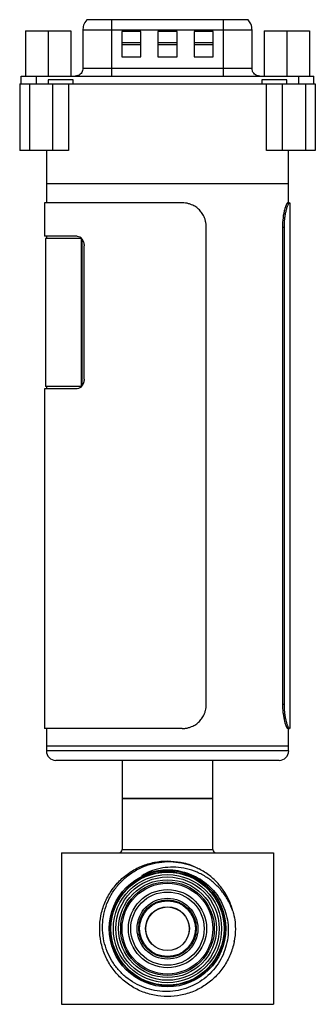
# Model space of a CAD drawing. Header units: inches. Extents: x 3.16 to 12.52, y 1.38 to 9.55.
# Tile 8 of 13: x 11.91 to 12.52, y 3.63 to 5.66. Entities that reach past the tile are written whole.
import ezdxf

# ---------------------------------------------------------------- set-up
doc = ezdxf.new("R2010")
doc.units = ezdxf.units.IN
doc.header["$MEASUREMENT"] = 0

msp = doc.modelspace()

# ---------------------------------------------------------------- linework, layer by layer
at = {"color": 7, "linetype": 'Continuous', "lineweight": 25}
for p, q in [((12.102, 5.661), (12.0505, 5.661)), ((12.102, 5.661), (12.102, 5.6399)), ((12.3324, 5.661), (12.102, 5.661)), ((12.3324, 5.661), (12.3324, 5.6399)), ((12.3839, 5.661), (12.3324, 5.661)), ((11.9245, 5.6384), (11.9245, 5.5449)), ((11.9245, 5.6384), (11.9712, 5.6384)), ((11.9712, 5.6384), (11.9712, 5.5449)), ((11.9712, 5.6384), (12.018, 5.6384)), ((12.018, 5.6384), (12.018, 5.5449)), ((12.0426, 5.6399), (12.0426, 5.5606)), ((12.102, 5.6399), (12.0426, 5.6399)), ((12.102, 5.6399), (12.102, 5.5606)), ((12.3324, 5.6399), (12.102, 5.6399)), ((12.1621, 5.6369), (12.1227, 5.6369)), ((12.1227, 5.6369), (12.1227, 5.5846)), ((12.1621, 5.5846), (12.1621, 5.6369)), ((12.2369, 5.6369), (12.1975, 5.6369)), ((12.1975, 5.6369), (12.1975, 5.5846)), ((12.2369, 5.5846), (12.2369, 5.6369)), ((12.3117, 5.6369), (12.2723, 5.6369)), ((12.2723, 5.6369), (12.2723, 5.5846)), ((12.3117, 5.5846), (12.3117, 5.6369)), ((12.3324, 5.6399), (12.3324, 5.5606)), ((12.3918, 5.6399), (12.3324, 5.6399)), ((12.3918, 5.5606), (12.3918, 5.6399)), ((12.4165, 5.6384), (12.4165, 5.5449)), ((12.4165, 5.6384), (12.4632, 5.6384)), ((12.4632, 5.6384), (12.4632, 5.5449)), ((12.4632, 5.6384), (12.51, 5.6384)), ((12.51, 5.6384), (12.51, 5.5449)), ((12.1621, 5.6137), (12.1227, 5.6137)), ((12.2369, 5.6137), (12.1975, 5.6137)), ((12.3117, 5.6137), (12.2723, 5.6137)), ((12.1227, 5.6098), (12.1621, 5.6098)), ((12.1975, 5.6098), (12.2369, 5.6098)), ((12.2723, 5.6098), (12.3117, 5.6098)), ((12.1227, 5.5846), (12.1621, 5.5846)), ((12.1975, 5.5846), (12.2369, 5.5846)), ((12.2723, 5.5846), (12.3117, 5.5846)), ((12.102, 5.5606), (12.0426, 5.5606)), ((12.102, 5.5606), (12.102, 5.5449)), ((12.3324, 5.5606), (12.102, 5.5606)), ((12.3324, 5.5606), (12.3324, 5.5449)), ((12.3918, 5.5606), (12.3324, 5.5606)), ((11.9153, 5.5291), (11.9153, 5.5449)), ((11.9468, 5.5291), (11.9468, 5.5449)), ((11.9468, 5.5449), (12.4876, 5.5449)), ((12.0223, 5.537), (11.9711, 5.537)), ((11.9711, 5.537), (11.9711, 5.5291)), ((12.0223, 5.5291), (12.0223, 5.537)), ((12.4633, 5.537), (12.4121, 5.537)), ((12.4121, 5.537), (12.4121, 5.5291)), ((12.4633, 5.5291), (12.4633, 5.537)), ((12.4876, 5.5449), (12.4876, 5.5291)), ((12.5191, 5.5291), (12.5191, 5.5449)), ((11.9122, 5.5291), (11.9122, 5.3913)), ((11.9122, 5.5291), (11.9322, 5.5291)), ((11.9322, 5.5291), (11.9322, 5.3913)), ((11.9322, 5.5291), (11.9808, 5.5291)), ((11.9808, 5.3913), (11.9808, 5.5291)), ((11.9808, 5.5291), (12.013, 5.5291)), ((12.013, 5.5291), (12.013, 5.3913)), ((12.013, 5.5291), (12.4215, 5.5291)), ((12.4215, 5.3913), (12.4215, 5.5291)), ((12.4215, 5.5291), (12.4536, 5.5291)), ((12.4536, 5.5291), (12.4536, 5.3913)), ((12.4536, 5.5291), (12.5022, 5.5291)), ((12.5022, 5.5291), (12.5022, 5.3913)), ((12.5022, 5.5291), (12.5222, 5.5291)), ((12.5222, 5.5291), (12.5222, 5.3913)), ((11.9322, 5.3913), (11.9122, 5.3913)), ((11.9808, 5.3913), (11.9322, 5.3913)), ((11.9672, 5.3913), (11.9672, 5.3224)), ((12.013, 5.3913), (11.9808, 5.3913)), ((12.4536, 5.3913), (12.4215, 5.3913)), ((12.5022, 5.3913), (12.4536, 5.3913)), ((12.4672, 5.3224), (12.4672, 5.3913)), ((12.5222, 5.3913), (12.5022, 5.3913)), ((11.9672, 5.3224), (11.9672, 5.2831)), ((12.2172, 5.3224), (11.9672, 5.3224)), ((12.0405, 5.3224), (11.9672, 5.3224)), ((12.4672, 5.3224), (12.0405, 5.3224)), ((12.4672, 5.3224), (12.2172, 5.3224)), ((12.4672, 5.2831), (12.4672, 5.3224)), ((11.9637, 5.2831), (11.9637, 5.2142)), ((12.2478, 5.2831), (11.9637, 5.2831)), ((12.4654, 5.2831), (12.4689, 5.2831)), ((12.4707, 4.1974), (12.4707, 5.2831)), ((12.2972, 4.2474), (12.2972, 5.2331)), ((12.4545, 5.2331), (12.4545, 4.2474)), ((12.4545, 5.2331), (12.4578, 5.2331)), ((12.4578, 5.2331), (12.4578, 4.2474)), ((12.031, 5.2142), (11.9637, 5.2142)), ((11.9653, 5.2092), (11.9653, 4.9041)), ((12.0398, 5.2092), (11.9653, 5.2092)), ((11.9672, 5.2142), (11.9672, 5.2092)), ((12.0398, 4.9041), (12.0398, 5.2092)), ((12.04, 5.2092), (12.0398, 5.2092)), ((12.0412, 4.9055), (12.0412, 5.2078)), ((12.0451, 4.9189), (12.0451, 5.1945)), ((12.0398, 4.9041), (11.9653, 4.9041)), ((11.9672, 4.9041), (11.9672, 4.8992)), ((12.04, 4.9041), (12.0398, 4.9041)), ((11.9637, 4.8992), (11.9637, 4.1974)), ((12.031, 4.8992), (11.9637, 4.8992)), ((12.4545, 4.2474), (12.4578, 4.2474)), ((12.2478, 4.1974), (11.9637, 4.1974)), ((11.9672, 4.1974), (11.9672, 4.161)), ((12.4654, 4.1974), (12.4689, 4.1974)), ((12.4672, 4.161), (12.4672, 4.1974)), ((11.9672, 4.161), (11.9672, 4.1512)), ((12.0405, 4.161), (11.9672, 4.161)), ((12.0405, 4.1512), (11.9672, 4.1512)), ((12.4672, 4.161), (12.0405, 4.161)), ((12.4672, 4.1512), (12.0405, 4.1512)), ((12.4672, 4.1512), (12.4672, 4.161)), ((12.0544, 4.1315), (11.9869, 4.1315)), ((12.4476, 4.1315), (12.0544, 4.1315)), ((12.1235, 4.1315), (12.1235, 4.0528)), ((12.311, 4.0528), (12.311, 4.1315)), ((12.1235, 4.0528), (12.1235, 3.9478)), ((12.1235, 4.0528), (12.2172, 4.0528)), ((12.1509, 4.0528), (12.1235, 4.0528)), ((12.311, 4.0528), (12.1509, 4.0528)), ((12.2172, 4.0528), (12.311, 4.0528)), ((12.311, 3.9478), (12.311, 4.0528)), ((12.1235, 3.9478), (12.311, 3.9478)), ((11.9985, 3.9403), (11.9985, 3.6278)), ((11.9985, 3.9403), (12.436, 3.9403)), ((12.436, 3.9403), (12.436, 3.6278)), ((12.3547, 3.7578), (12.3551, 3.7592)), ((11.9985, 3.6278), (12.436, 3.6278))]:
    msp.add_line(p, q, dxfattribs=at)
for centre, radius in [((12.2172, 3.784), 0.1202), ((12.2172, 3.784), 0.1177), ((12.2172, 3.784), 0.1167), ((12.2172, 3.784), 0.1117), ((12.2172, 3.784), 0.1067), ((12.2172, 3.784), 0.101), ((12.2172, 3.784), 0.0966), ((12.2172, 3.784), 0.0937), ((12.2172, 3.784), 0.0807), ((12.2172, 3.784), 0.0757), ((12.2172, 3.784), 0.0628), ((12.2172, 3.784), 0.0594), ((12.2172, 3.784), 0.0576), ((12.2172, 3.784), 0.0452), ((12.2172, 3.7838), 0.045)]:
    msp.add_circle(centre, radius, dxfattribs=at)
for centre, radius, start, end in [((11.9869, 4.1512), 0.0197, 180, 270), ((12.4476, 4.1512), 0.0197, 270, 0), ((12.116, 3.9478), 0.0075, 270, 0), ((12.3185, 3.9478), 0.0075, 180, 270)]:
    msp.add_arc(centre, radius, start, end, dxfattribs=at)
for points, knots in [([(12.0508, 5.6614), (12.0481, 5.6577), (12.0434, 5.651), (12.0429, 5.643), (12.0426, 5.6394)], [0, 0, 0, 0, 0.56, 1, 1, 1, 1]), ([(12.3918, 5.6394), (12.3914, 5.644), (12.3906, 5.6521), (12.3858, 5.6585), (12.3836, 5.6614)], [0, 0, 0, 0, 0.56, 1, 1, 1, 1]), ([(12.0426, 5.5611), (12.0425, 5.5596), (12.0424, 5.5566), (12.0404, 5.5522), (12.037, 5.5482), (12.0323, 5.5454), (12.0286, 5.5451), (12.0268, 5.5449)], [0, 0, 0, 0, 0.175419, 0.365273, 0.561988, 0.789565, 1, 1, 1, 1]), ([(12.4076, 5.5449), (12.4061, 5.545), (12.403, 5.5453), (12.3986, 5.5474), (12.3948, 5.5509), (12.3922, 5.5557), (12.3919, 5.5594), (12.3918, 5.5611)], [0, 0, 0, 0, 0.1774, 0.368501, 0.565414, 0.791831, 1, 1, 1, 1]), ([(12.2972, 5.2331), (12.2972, 5.2342), (12.2972, 5.2364), (12.2968, 5.2396), (12.2963, 5.2428), (12.2956, 5.246), (12.2947, 5.2491), (12.2934, 5.2527), (12.2916, 5.2567), (12.2883, 5.2623), (12.2832, 5.2687), (12.277, 5.2739), (12.2714, 5.2772), (12.2665, 5.2796), (12.2609, 5.2815), (12.2544, 5.2828), (12.25, 5.283), (12.2478, 5.2831)], [0, 0, 0, 0, 0.041798, 0.083205, 0.124403, 0.165575, 0.206906, 0.248578, 0.310815, 0.373136, 0.497854, 0.622908, 0.685626, 0.748426, 0.832299, 0.915685, 1, 1, 1, 1]), ([(12.4654, 5.2831), (12.465, 5.2831), (12.4646, 5.2827), (12.4638, 5.2818), (12.4635, 5.2814), (12.463, 5.2804), (12.4627, 5.2799), (12.4612, 5.2767), (12.4599, 5.2731), (12.4581, 5.2661), (12.4575, 5.2636), (12.4565, 5.2581), (12.456, 5.2553), (12.4549, 5.2461), (12.4545, 5.2397), (12.4545, 5.2331)], [0, 0, 0, 0, 0.125, 0.125, 0.1875, 0.1875, 0.25, 0.25, 0.5, 0.5, 0.625, 0.625, 0.75, 0.75, 1, 1, 1, 1]), ([(12.4689, 5.2831), (12.4687, 5.283), (12.4685, 5.283), (12.468, 5.2827), (12.4675, 5.2821), (12.467, 5.2814), (12.4664, 5.2805), (12.4657, 5.2791), (12.4649, 5.2772), (12.4636, 5.2739), (12.462, 5.2687), (12.4606, 5.2623), (12.4596, 5.2567), (12.4589, 5.2517), (12.4583, 5.2461), (12.4579, 5.2396), (12.4578, 5.2353), (12.4578, 5.2331)], [0, 0, 0, 0, 0.042381, 0.084357, 0.1261, 0.167789, 0.2096, 0.251709, 0.314497, 0.377227, 0.502282, 0.626999, 0.689308, 0.751557, 0.834513, 0.916837, 1, 1, 1, 1]), ([(12.031, 5.2142), (12.0328, 5.2142), (12.0346, 5.2137), (12.0372, 5.2122), (12.038, 5.2116), (12.0395, 5.2101), (12.0402, 5.2093), (12.0422, 5.2066), (12.0433, 5.2044), (12.0448, 5.1996), (12.0451, 5.1971), (12.0451, 5.1945)], [0, 0, 0, 0, 0.25, 0.25, 0.375, 0.375, 0.5, 0.5, 0.75, 0.75, 1, 1, 1, 1]), ([(12.0451, 4.9189), (12.0451, 4.9163), (12.0448, 4.9137), (12.0437, 4.9102), (12.0432, 4.909), (12.0422, 4.9069), (12.0416, 4.9059), (12.0402, 4.9041), (12.0395, 4.9032), (12.038, 4.9018), (12.0372, 4.9012), (12.0346, 4.8997), (12.0328, 4.8992), (12.031, 4.8992)], [0, 0, 0, 0, 0.25, 0.25, 0.375, 0.375, 0.5, 0.5, 0.625, 0.625, 0.75, 0.75, 1, 1, 1, 1]), ([(12.2478, 4.1974), (12.2489, 4.1975), (12.2511, 4.1975), (12.2544, 4.1978), (12.2576, 4.1984), (12.2608, 4.1991), (12.2639, 4.2001), (12.2675, 4.2014), (12.2714, 4.2033), (12.277, 4.2066), (12.2832, 4.2118), (12.2883, 4.2182), (12.2916, 4.2238), (12.2938, 4.2288), (12.2957, 4.2344), (12.297, 4.2409), (12.2971, 4.2452), (12.2972, 4.2474)], [0, 0, 0, 0, 0.042381, 0.084357, 0.1261, 0.167789, 0.2096, 0.251709, 0.314497, 0.377227, 0.502282, 0.626999, 0.689308, 0.751557, 0.834513, 0.916837, 1, 1, 1, 1]), ([(12.4545, 4.2474), (12.4545, 4.2441), (12.4546, 4.2409), (12.4549, 4.2361), (12.455, 4.2345), (12.4553, 4.2314), (12.4555, 4.2298), (12.4564, 4.2222), (12.4575, 4.2167), (12.4593, 4.2098), (12.4599, 4.2077), (12.4612, 4.204), (12.4618, 4.2025), (12.4636, 4.1987), (12.4646, 4.1974), (12.4654, 4.1974)], [0, 0, 0, 0, 0.125, 0.125, 0.1875, 0.1875, 0.25, 0.25, 0.5, 0.5, 0.625, 0.625, 0.75, 0.75, 1, 1, 1, 1]), ([(12.4578, 4.2474), (12.4578, 4.2463), (12.4578, 4.2441), (12.4579, 4.2409), (12.4581, 4.2377), (12.4583, 4.2345), (12.4586, 4.2314), (12.459, 4.2278), (12.4596, 4.2238), (12.4606, 4.2182), (12.462, 4.2118), (12.4636, 4.2066), (12.4649, 4.2033), (12.4659, 4.2009), (12.467, 4.199), (12.468, 4.1977), (12.4686, 4.1975), (12.4689, 4.1974)], [0, 0, 0, 0, 0.041798, 0.083205, 0.124403, 0.165575, 0.206906, 0.248578, 0.310815, 0.373136, 0.497854, 0.622908, 0.685626, 0.748426, 0.832299, 0.915685, 1, 1, 1, 1]), ([(12.3524, 3.8201), (12.3538, 3.8141), (12.3565, 3.8021), (12.3578, 3.7808), (12.3555, 3.7564), (12.3474, 3.7298), (12.3344, 3.7054), (12.3169, 3.6841), (12.2956, 3.6667), (12.2712, 3.6536), (12.2447, 3.6455), (12.2173, 3.6429), (12.1899, 3.6455), (12.1633, 3.6536), (12.1389, 3.6666), (12.1176, 3.6841), (12.1001, 3.7054), (12.0871, 3.7298), (12.079, 3.7563), (12.0764, 3.7837), (12.079, 3.8111), (12.087, 3.8377), (12.1001, 3.8621), (12.1176, 3.8834), (12.1389, 3.9008), (12.1633, 3.9139), (12.1898, 3.9219), (12.2173, 3.9247), (12.2445, 3.9217), (12.2635, 3.9171), (12.2725, 3.9122), (12.2733, 3.9118)], [0, 0, 0, 0, 0.024601, 0.048779, 0.084866, 0.121662, 0.158458, 0.194546, 0.230633, 0.267429, 0.304225, 0.340313, 0.3764, 0.413196, 0.449992, 0.48608, 0.522167, 0.558962, 0.595759, 0.631847, 0.667933, 0.704729, 0.741525, 0.777613, 0.8137, 0.850496, 0.887292, 0.92338, 0.959467, 0.996263, 1, 1, 1, 1]), ([(12.2573, 3.899), (12.2637, 3.8965), (12.2765, 3.8917), (12.2939, 3.8805), (12.3093, 3.8667), (12.3222, 3.8505), (12.3322, 3.8322), (12.3392, 3.8125), (12.3427, 3.7918), (12.3427, 3.7708), (12.3392, 3.75), (12.3323, 3.7299), (12.3221, 3.7112), (12.3088, 3.6944), (12.2929, 3.6801), (12.2749, 3.6685), (12.2549, 3.6601), (12.2338, 3.655), (12.2121, 3.6536), (12.1903, 3.6558), (12.1692, 3.6617), (12.1492, 3.671), (12.1311, 3.6835), (12.1152, 3.699), (12.1021, 3.7169), (12.0921, 3.7369), (12.0855, 3.7583), (12.0826, 3.7806), (12.0835, 3.8031), (12.0881, 3.8252), (12.0964, 3.8464), (12.1081, 3.866), (12.1231, 3.8834), (12.1407, 3.8981), (12.1607, 3.9097), (12.1825, 3.9179), (12.2054, 3.9223), (12.2287, 3.9228), (12.2518, 3.9193), (12.2698, 3.9136), (12.2799, 3.9089), (12.2829, 3.9074)], [0, 0, 0, 0, 0.024427, 0.048854, 0.073271, 0.097692, 0.122399, 0.147106, 0.17197, 0.196837, 0.221826, 0.246815, 0.272123, 0.297432, 0.322725, 0.348019, 0.37375, 0.399482, 0.425221, 0.450964, 0.476974, 0.502985, 0.52917, 0.555357, 0.58165, 0.607943, 0.634571, 0.661199, 0.687812, 0.714426, 0.741462, 0.768497, 0.795558, 0.822621, 0.850171, 0.87772, 0.905267, 0.932816, 0.960419, 0.988022, 1, 1, 1, 1]), ([(12.3524, 3.8201), (12.3496, 3.8271), (12.344, 3.841), (12.3315, 3.8598), (12.3164, 3.8764), (12.2985, 3.8904), (12.2784, 3.9011), (12.2569, 3.9082), (12.2347, 3.9113), (12.2127, 3.9107), (12.1912, 3.9062), (12.1752, 3.8998), (12.1666, 3.8949), (12.1643, 3.8936)], [0, 0, 0, 0, 0.097217, 0.194434, 0.291712, 0.388952, 0.48779, 0.586629, 0.681771, 0.776896, 0.871623, 0.966349, 1, 1, 1, 1]), ([(12.1643, 3.8936), (12.1664, 3.8946), (12.177, 3.8995), (12.195, 3.9045), (12.2181, 3.9062), (12.2383, 3.9046), (12.2511, 3.9008), (12.2573, 3.899)], [0, 0, 0, 0, 0.0728546, 0.3660881, 0.5815599, 0.7970318, 1, 1, 1, 1]), ([(12.3524, 3.8201), (12.3503, 3.8267), (12.3461, 3.8401), (12.3357, 3.8594), (12.3219, 3.8777), (12.3043, 3.8945), (12.2902, 3.903), (12.2829, 3.9074)], [0, 0, 0, 0, 0.181366, 0.366898, 0.569657, 0.778297, 1, 1, 1, 1])]:
    msp.add_open_spline(points, degree=3, knots=knots, dxfattribs=at)
for points in [[(11.9153, 5.5449), (11.9158, 5.5449), (11.9168, 5.5449), (11.924, 5.5449), (11.9344, 5.5449), (11.9427, 5.5449), (11.9468, 5.5449)], [(12.4876, 5.5449), (12.4917, 5.5449), (12.5, 5.5449), (12.5104, 5.5449), (12.5177, 5.5449), (12.5186, 5.5449), (12.5191, 5.5449)]]:
    msp.add_open_spline(points, degree=3, dxfattribs=at)

doc.saveas('drawing.dxf')
